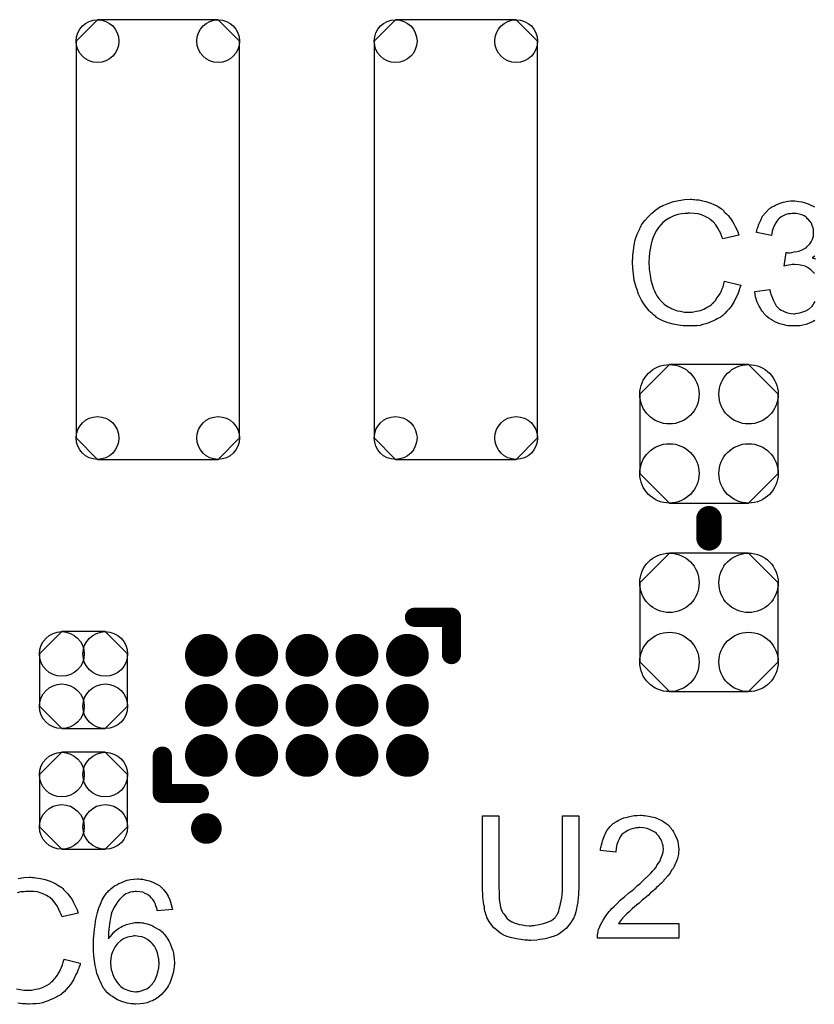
# Model space of a CAD drawing. Extents: x -0.07 to 0.95, y -0.15 to 2.1.
# Tile 11 of 13: x 0.36 to 0.61, y 1.29 to 1.6. Entities that reach past the tile are written whole.
import ezdxf

# ---------------------------------------------------------------- set-up
doc = ezdxf.new("R2010")
doc.units = 0
doc.layers.get('0').update_dxf_attribs({"linetype": 'CONTINUOUS'})
doc.layers.add('gto', color=2, linetype='CONTINUOUS')
doc.layers.add('gts', color=1, linetype='CONTINUOUS')

# ---------------------------------------------------------------- blocks, each defined once
blk = doc.blocks.new('D33')
at = {"const_width": 0.004}
blk.add_lwpolyline([(-0.002, 0, 1), (0.002, 0, 1)], format="xyb", close=True, dxfattribs=at)
blk = doc.blocks.new('D34')
at = {"const_width": 0.003}
blk.add_lwpolyline([(-0.0015, 0, 1), (0.0015, 0, 1)], format="xyb", close=True, dxfattribs=at)
blk = doc.blocks.new('D75')
blk.add_lwpolyline([(-0.0068, -0.0152), (0.0068, -0.0152), (0.0138, -0.0082), (0.0138, 0.0082), (0.0068, 0.0152), (-0.0068, 0.0152), (-0.0138, 0.0082), (-0.0138, -0.0082)], close=True)
for centre in [(-0.0068, 0.0082), (0.0068, 0.0082), (-0.0068, -0.0082), (0.0068, -0.0082)]:
    blk.add_circle(centre, 0.007)
blk = doc.blocks.new('D80')
blk.add_lwpolyline([(0.0189, 0.0689), (-0.0189, 0.0689), (-0.0256, 0.0622), (-0.0256, -0.0622), (-0.0189, -0.0689), (0.0189, -0.0689), (0.0256, -0.0622), (0.0256, 0.0622)], close=True)
for centre in [(-0.0189, 0.0622), (0.0189, 0.0622), (-0.0189, -0.0622), (0.0189, -0.0622)]:
    blk.add_circle(centre, 0.0067)
blk = doc.blocks.new('D81')
blk.add_lwpolyline([(0.0124, 0.0217), (-0.0124, 0.0217), (-0.0217, 0.0124), (-0.0217, -0.0124), (-0.0124, -0.0217), (0.0124, -0.0217), (0.0217, -0.0124), (0.0217, 0.0124)], close=True)
for centre in [(-0.0124, 0.0124), (0.0124, 0.0124), (-0.0124, -0.0124), (0.0124, -0.0124)]:
    blk.add_circle(centre, 0.0093)
blk = doc.blocks.new('D82')
at = {"const_width": 0.0067}
blk.add_lwpolyline([(-0.00335, 0, 1), (0.00335, 0, 1)], format="xyb", close=True, dxfattribs=at)

msp = doc.modelspace()

# ---------------------------------------------------------------- linework, layer by layer
at = {"layer": 'gto', "color": 2}
for points in [[(0.57, 1.5455), (0.5705, 1.5455), (0.5711, 1.5454), (0.5718, 1.5454), (0.5725, 1.5452), (0.574, 1.5449), (0.5756, 1.5444), (0.5765, 1.544), (0.5773, 1.5437), (0.578, 1.5432), (0.5788, 1.5427), (0.5789, 1.5426), (0.579, 1.5425), (0.5792, 1.5424), (0.5795, 1.5421), (0.5797, 1.5418), (0.5801, 1.5414), (0.5805, 1.541), (0.581, 1.5405), (0.5814, 1.54), (0.5819, 1.5393), (0.5824, 1.5387), (0.5828, 1.5379), (0.5832, 1.5371), (0.5836, 1.5363), (0.584, 1.5354), (0.5843, 1.5344), (0.5793, 1.5332), (0.5793, 1.5333), (0.5792, 1.5334), (0.5791, 1.5336), (0.579, 1.5339), (0.5789, 1.5342), (0.5788, 1.5347), (0.5783, 1.5356), (0.5778, 1.5366), (0.5771, 1.5376), (0.5763, 1.5385), (0.5754, 1.5393), (0.5753, 1.5394), (0.5749, 1.5397), (0.5744, 1.5399), (0.5736, 1.5403), (0.5727, 1.5407), (0.5716, 1.541), (0.5704, 1.5412), (0.569, 1.5413), (0.5685, 1.5413), (0.5683, 1.5412), (0.5679, 1.5412), (0.5674, 1.5412), (0.5664, 1.541), (0.5652, 1.5408), (0.564, 1.5404), (0.5627, 1.5398), (0.5615, 1.5391), (0.5615, 1.5391), (0.5614, 1.539), (0.561, 1.5387), (0.5605, 1.5383), (0.5599, 1.5376), (0.5592, 1.5368), (0.5585, 1.5358), (0.5579, 1.5347), (0.5574, 1.5334), (0.5574, 1.5333), (0.5573, 1.5332), (0.5573, 1.5331), (0.5572, 1.5328), (0.5571, 1.5324), (0.557, 1.5321), (0.5568, 1.5311), (0.5566, 1.53), (0.5564, 1.5288), (0.5563, 1.5275), (0.5562, 1.526), (0.5562, 1.526), (0.5562, 1.5258), (0.5562, 1.5255), (0.5562, 1.5252), (0.5563, 1.5248), (0.5563, 1.5243), (0.5563, 1.5237), (0.5564, 1.5231), (0.5566, 1.5218), (0.5568, 1.5203), (0.5572, 1.5189), (0.5576, 1.5175), (0.5576, 1.5174), (0.5577, 1.5173), (0.5578, 1.5171), (0.5579, 1.5169), (0.5582, 1.5162), (0.5587, 1.5154), (0.5593, 1.5145), (0.5601, 1.5136), (0.561, 1.5127), (0.562, 1.512), (0.5621, 1.512), (0.5622, 1.5119), (0.5624, 1.5118), (0.5626, 1.5117), (0.5629, 1.5116), (0.5632, 1.5114), (0.564, 1.5111), (0.565, 1.5107), (0.5661, 1.5105), (0.5673, 1.5102), (0.5686, 1.5102), (0.569, 1.5102), (0.5693, 1.5102), (0.5697, 1.5102), (0.5701, 1.5103), (0.5711, 1.5105), (0.5723, 1.5108), (0.5734, 1.5112), (0.5746, 1.5119), (0.5753, 1.5122), (0.5758, 1.5126), (0.5759, 1.5127), (0.5759, 1.5127), (0.5761, 1.5129), (0.5763, 1.5131), (0.5765, 1.5134), (0.5768, 1.5137), (0.5771, 1.514), (0.5774, 1.5145), (0.5778, 1.515), (0.5781, 1.5155), (0.5785, 1.5161), (0.5788, 1.5167), (0.5791, 1.5175), (0.5794, 1.5182), (0.5796, 1.5191), (0.5799, 1.52), (0.585, 1.5187), (0.585, 1.5186), (0.5849, 1.5184), (0.5848, 1.5181), (0.5846, 1.5176), (0.5845, 1.5171), (0.5842, 1.5165), (0.584, 1.5159), (0.5836, 1.5151), (0.5829, 1.5136), (0.5819, 1.512), (0.5812, 1.5112), (0.5806, 1.5105), (0.58, 1.5098), (0.5792, 1.5091), (0.5791, 1.5091), (0.579, 1.509), (0.5788, 1.5089), (0.5785, 1.5086), (0.578, 1.5084), (0.5776, 1.5081), (0.577, 1.5078), (0.5764, 1.5075), (0.5756, 1.5072), (0.5749, 1.5069), (0.574, 1.5066), (0.5731, 1.5064), (0.5722, 1.5061), (0.5712, 1.506), (0.5701, 1.5059), (0.569, 1.5059), (0.5684, 1.5059), (0.568, 1.5059), (0.5675, 1.5059), (0.5669, 1.506), (0.5662, 1.5061), (0.5654, 1.5062), (0.5638, 1.5065), (0.5622, 1.5069), (0.5605, 1.5075), (0.5597, 1.5079), (0.5589, 1.5084), (0.5589, 1.5084), (0.5588, 1.5085), (0.5585, 1.5086), (0.5583, 1.5089), (0.558, 1.5091), (0.5576, 1.5094), (0.5572, 1.5098), (0.5567, 1.5102), (0.5563, 1.5107), (0.5558, 1.5112), (0.5548, 1.5125), (0.5538, 1.514), (0.553, 1.5157), (0.553, 1.5157), (0.5529, 1.5159), (0.5528, 1.5162), (0.5527, 1.5165), (0.5526, 1.517), (0.5524, 1.5175), (0.5522, 1.5181), (0.552, 1.5188), (0.5518, 1.5195), (0.5516, 1.5203), (0.5513, 1.5221), (0.5511, 1.524), (0.551, 1.526), (0.551, 1.5261), (0.551, 1.5263), (0.551, 1.5266), (0.5511, 1.527), (0.5511, 1.5276), (0.5511, 1.5281), (0.5512, 1.5288), (0.5513, 1.5296), (0.5516, 1.5312), (0.5519, 1.5329), (0.5525, 1.5347), (0.5533, 1.5364), (0.5533, 1.5365), (0.5534, 1.5367), (0.5535, 1.5369), (0.5537, 1.5372), (0.5539, 1.5376), (0.5542, 1.538), (0.5549, 1.539), (0.5559, 1.5401), (0.557, 1.5412), (0.5583, 1.5423), (0.5598, 1.5433), (0.5598, 1.5433), (0.56, 1.5434), (0.5602, 1.5435), (0.5605, 1.5437), (0.5609, 1.5438), (0.5614, 1.544), (0.5619, 1.5442), (0.5625, 1.5444), (0.5632, 1.5447), (0.5639, 1.5449), (0.5655, 1.5452), (0.5673, 1.5455), (0.5691, 1.5456), (0.5696, 1.5456), (0.57, 1.5455)], [(0.6081, 1.5223), (0.6073, 1.5231), (0.6072, 1.5232), (0.6069, 1.5235), (0.6065, 1.5238), (0.6059, 1.5242), (0.6051, 1.5246), (0.6042, 1.5249), (0.6031, 1.5251), (0.6019, 1.5252), (0.6014, 1.5252), (0.6011, 1.5252), (0.6006, 1.5251), (0.6, 1.525), (0.5993, 1.5249), (0.5986, 1.5247), (0.5992, 1.5289), (0.5995, 1.5289), (0.5997, 1.5288), (0.6004, 1.5288), (0.601, 1.5289), (0.6017, 1.5291), (0.6026, 1.5292), (0.6035, 1.5295), (0.6044, 1.5299), (0.6053, 1.5304), (0.6054, 1.5304), (0.6054, 1.5304), (0.6057, 1.5307), (0.6061, 1.5311), (0.6066, 1.5316), (0.607, 1.5323), (0.6074, 1.5331), (0.6077, 1.5341), (0.6078, 1.5346), (0.6078, 1.5352), (0.6078, 1.5353), (0.6078, 1.5353), (0.6078, 1.5357), (0.6077, 1.5361), (0.6076, 1.5367), (0.6073, 1.5374), (0.6071, 1.5381), (0.6066, 1.5388), (0.606, 1.5395), (0.6059, 1.5395), (0.6057, 1.5398), (0.6053, 1.5401), (0.6048, 1.5404), (0.6041, 1.5407), (0.6033, 1.5409), (0.6024, 1.5412), (0.6014, 1.5412), (0.601, 1.5412), (0.6005, 1.5411), (0.5998, 1.541), (0.5991, 1.5408), (0.5984, 1.5405), (0.5976, 1.5401), (0.5969, 1.5395), (0.5968, 1.5394), (0.5966, 1.5392), (0.5963, 1.5388), (0.5959, 1.5382), (0.5955, 1.5375), (0.5951, 1.5366), (0.5948, 1.5356), (0.5946, 1.5343), (0.5899, 1.5352), (0.5899, 1.5352), (0.5899, 1.5354), (0.59, 1.5356), (0.59, 1.5359), (0.5901, 1.5363), (0.5903, 1.5368), (0.5906, 1.5378), (0.5912, 1.5391), (0.5918, 1.5403), (0.5927, 1.5414), (0.5937, 1.5425), (0.5938, 1.5425), (0.5939, 1.5426), (0.5941, 1.5427), (0.5943, 1.5429), (0.5946, 1.5431), (0.595, 1.5433), (0.5953, 1.5435), (0.5958, 1.5438), (0.597, 1.5443), (0.5982, 1.5447), (0.5997, 1.545), (0.6005, 1.5451), (0.6019, 1.5451), (0.6025, 1.545)], [(0.6025, 1.545), (0.6032, 1.5449), (0.6041, 1.5448), (0.6051, 1.5445), (0.6061, 1.5442), (0.6071, 1.5437), (0.6072, 1.5437), (0.6072, 1.5437), (0.6076, 1.5435), (0.6081, 1.5432)], [(0.6082, 1.5278), (0.6073, 1.5273), (0.6073, 1.5273), (0.6074, 1.5273), (0.6076, 1.5272), (0.6078, 1.5272), (0.6084, 1.527)], [(0.6082, 1.5076), (0.6076, 1.5073), (0.6069, 1.507), (0.6062, 1.5067), (0.6053, 1.5064), (0.6044, 1.5062), (0.6035, 1.506), (0.6026, 1.5059), (0.6015, 1.5059), (0.601, 1.5059), (0.6007, 1.5059), (0.6002, 1.506), (0.5997, 1.506), (0.5992, 1.5061), (0.5986, 1.5063), (0.5972, 1.5066), (0.5958, 1.5071), (0.5951, 1.5075), (0.5945, 1.5079), (0.5938, 1.5084), (0.5931, 1.5089), (0.5931, 1.5089), (0.593, 1.509), (0.5928, 1.5092), (0.5926, 1.5094), (0.5923, 1.5097), (0.5921, 1.5101), (0.5917, 1.5105), (0.5914, 1.511), (0.5911, 1.5115), (0.5907, 1.5121), (0.5901, 1.5134), (0.5896, 1.515), (0.5895, 1.5158), (0.5894, 1.5167), (0.5941, 1.5173), (0.5941, 1.5172), (0.5941, 1.5171), (0.5942, 1.5169), (0.5942, 1.5166), (0.5943, 1.5163), (0.5944, 1.5159), (0.5947, 1.5151), (0.5951, 1.5141), (0.5956, 1.5131), (0.5961, 1.5122), (0.5968, 1.5115), (0.5969, 1.5114), (0.5971, 1.5112), (0.5976, 1.5109), (0.5981, 1.5106), (0.5988, 1.5103), (0.5996, 1.51), (0.6006, 1.5098), (0.6016, 1.5097), (0.6019, 1.5097), (0.6021, 1.5098), (0.6027, 1.5099), (0.6035, 1.51), (0.6044, 1.5103), (0.6053, 1.5107), (0.6063, 1.5112), (0.6072, 1.512), (0.6073, 1.5121), (0.6076, 1.5125), (0.6079, 1.513), (0.6083, 1.5136)], [(0.5342, 1.3302), (0.5342, 1.3302), (0.5342, 1.3299), (0.5342, 1.3297), (0.5342, 1.3293), (0.5341, 1.3288), (0.5341, 1.3282), (0.5341, 1.3275), (0.534, 1.3269), (0.5339, 1.3254), (0.5336, 1.3238), (0.5333, 1.3223), (0.5331, 1.3216), (0.5329, 1.3209), (0.5329, 1.3209), (0.5328, 1.3208), (0.5327, 1.3206), (0.5326, 1.3204), (0.5322, 1.3198), (0.5318, 1.319), (0.5311, 1.3181), (0.5303, 1.3172), (0.5293, 1.3163), (0.5281, 1.3154), (0.528, 1.3154), (0.5279, 1.3153), (0.5278, 1.3153), (0.5275, 1.3151), (0.5271, 1.3149), (0.5267, 1.3148), (0.5263, 1.3146), (0.5257, 1.3144), (0.5251, 1.3142), (0.5244, 1.314), (0.5237, 1.3138), (0.5229, 1.3137), (0.522, 1.3136), (0.5211, 1.3134), (0.5192, 1.3133), (0.5187, 1.3133), (0.5183, 1.3134), (0.5178, 1.3134), (0.5173, 1.3134), (0.5167, 1.3135), (0.516, 1.3136), (0.5147, 1.3138), (0.5132, 1.3141), (0.5117, 1.3146), (0.5103, 1.3152), (0.5103, 1.3152), (0.5102, 1.3153), (0.51, 1.3154), (0.5098, 1.3155), (0.5092, 1.3159), (0.5084, 1.3166), (0.5076, 1.3173), (0.5068, 1.3182), (0.5061, 1.3193), (0.5054, 1.3205), (0.5054, 1.3206), (0.5054, 1.3207), (0.5053, 1.3209), (0.5052, 1.3212), (0.5051, 1.3215), (0.505, 1.322), (0.5048, 1.3225), (0.5047, 1.3231), (0.5046, 1.3238), (0.5044, 1.3245), (0.5043, 1.3253), (0.5042, 1.3261), (0.5041, 1.327), (0.5041, 1.328), (0.504, 1.3291), (0.504, 1.3302), (0.504, 1.3524), (0.5091, 1.3524), (0.5091, 1.3302), (0.5091, 1.3302), (0.5091, 1.33), (0.5091, 1.3297), (0.5091, 1.3294), (0.5092, 1.329), (0.5092, 1.3285), (0.5092, 1.3274), (0.5093, 1.3262), (0.5095, 1.325), (0.5097, 1.3238), (0.5098, 1.3233), (0.51, 1.3228), (0.51, 1.3227), (0.5102, 1.3224), (0.5104, 1.322), (0.5108, 1.3215), (0.5112, 1.3209), (0.5117, 1.3203), (0.5124, 1.3197), (0.5132, 1.3192), (0.5133, 1.3192), (0.5135, 1.319), (0.514, 1.3188), (0.5147, 1.3186), (0.5155, 1.3183), (0.5165, 1.3182), (0.5175, 1.318), (0.5187, 1.3179), (0.5193, 1.3179), (0.5196, 1.318), (0.5201, 1.318), (0.5206, 1.3181), (0.5218, 1.3183), (0.5231, 1.3186), (0.5244, 1.319), (0.5256, 1.3196), (0.5262, 1.32), (0.5267, 1.3204), (0.5268, 1.3205), (0.5268, 1.3205), (0.5269, 1.3207), (0.5271, 1.3209), (0.5273, 1.3213), (0.5275, 1.3216), (0.5277, 1.3221), (0.5279, 1.3226), (0.5281, 1.3232), (0.5283, 1.3239), (0.5285, 1.3248), (0.5287, 1.3257), (0.5289, 1.3267), (0.529, 1.3277), (0.5291, 1.3289), (0.5291, 1.3302), (0.5291, 1.3524), (0.5342, 1.3524), (0.5342, 1.3302)], [(0.5544, 1.3525), (0.5548, 1.3525), (0.5554, 1.3524), (0.556, 1.3523), (0.5566, 1.3522), (0.5581, 1.3518), (0.5595, 1.3512), (0.5602, 1.3509), (0.5609, 1.3505), (0.5616, 1.35), (0.5622, 1.3495), (0.5623, 1.3494), (0.5624, 1.3494), (0.5625, 1.3491), (0.5627, 1.3489), (0.563, 1.3486), (0.5633, 1.3482), (0.5636, 1.3479), (0.5639, 1.3474), (0.5644, 1.3463), (0.565, 1.345), (0.5652, 1.3443), (0.5653, 1.3435), (0.5654, 1.3427), (0.5655, 1.3419), (0.5655, 1.3418), (0.5655, 1.3415), (0.5654, 1.3411), (0.5654, 1.3405), (0.5653, 1.3398), (0.5651, 1.339), (0.5648, 1.3382), (0.5645, 1.3374), (0.5644, 1.3373), (0.5643, 1.337), (0.5641, 1.3365), (0.5638, 1.3359), (0.5633, 1.3353), (0.5628, 1.3344), (0.5621, 1.3336), (0.5613, 1.3326), (0.5612, 1.3325), (0.5609, 1.3322), (0.5607, 1.3319), (0.5604, 1.3316), (0.5601, 1.3313), (0.5596, 1.3309), (0.5592, 1.3304), (0.5586, 1.3299), (0.5581, 1.3294), (0.5574, 1.3288), (0.5567, 1.3282), (0.5559, 1.3274), (0.555, 1.3267), (0.5541, 1.3259), (0.5541, 1.3259), (0.554, 1.3258), (0.5537, 1.3256), (0.5535, 1.3254), (0.5531, 1.325), (0.5527, 1.3247), (0.5518, 1.324), (0.5509, 1.3232), (0.55, 1.3223), (0.5492, 1.3216), (0.5489, 1.3213), (0.5486, 1.321), (0.5486, 1.321), (0.5484, 1.3208), (0.5482, 1.3206), (0.5479, 1.3203), (0.5476, 1.3199), (0.5473, 1.3195), (0.5466, 1.3186), (0.5655, 1.3186), (0.5655, 1.314), (0.5401, 1.314), (0.5401, 1.3141), (0.5401, 1.3143), (0.5401, 1.3146), (0.5401, 1.3151), (0.5402, 1.3156), (0.5403, 1.3161), (0.5404, 1.3167), (0.5406, 1.3173), (0.5406, 1.3173), (0.5407, 1.3174), (0.5408, 1.3177), (0.541, 1.3182), (0.5414, 1.3189), (0.5418, 1.3197), (0.5424, 1.3205), (0.543, 1.3214), (0.5437, 1.3224), (0.5437, 1.3224), (0.5438, 1.3225), (0.5441, 1.3228), (0.5446, 1.3233), (0.5453, 1.324), (0.5462, 1.3249), (0.5472, 1.3259), (0.5485, 1.327), (0.5499, 1.3282), (0.55, 1.3282), (0.5502, 1.3284), (0.5505, 1.3287), (0.5509, 1.329), (0.5514, 1.3294), (0.552, 1.3299), (0.5526, 1.3305), (0.5533, 1.3311), (0.5547, 1.3324), (0.5561, 1.3338), (0.5568, 1.3344), (0.5574, 1.3351), (0.5579, 1.3357), (0.5584, 1.3363), (0.5584, 1.3364), (0.5585, 1.3364), (0.5586, 1.3366), (0.5587, 1.3368), (0.5591, 1.3374), (0.5596, 1.3381), (0.5599, 1.339), (0.5603, 1.34), (0.5606, 1.341), (0.5607, 1.342), (0.5607, 1.3421), (0.5607, 1.3421), (0.5606, 1.3425), (0.5606, 1.343), (0.5604, 1.3436), (0.5602, 1.3444), (0.5598, 1.3452), (0.5593, 1.346), (0.5586, 1.3467), (0.5585, 1.3469), (0.5582, 1.3471), (0.5578, 1.3474), (0.5572, 1.3477), (0.5564, 1.3481), (0.5556, 1.3484), (0.5545, 1.3486), (0.5533, 1.3487), (0.553, 1.3487), (0.5528, 1.3486), (0.5521, 1.3486), (0.5513, 1.3484), (0.5505, 1.3482), (0.5496, 1.3478), (0.5487, 1.3473), (0.5478, 1.3466), (0.5477, 1.3465), (0.5475, 1.3462), (0.5472, 1.3458), (0.5468, 1.3451), (0.5465, 1.3444), (0.5461, 1.3434), (0.5459, 1.3422), (0.5458, 1.341), (0.541, 1.3415), (0.541, 1.3415), (0.541, 1.3417), (0.541, 1.342), (0.5411, 1.3424), (0.5412, 1.3428), (0.5413, 1.3433), (0.5415, 1.3439), (0.5416, 1.3445), (0.5421, 1.3459), (0.5427, 1.3472), (0.5431, 1.3479), (0.5436, 1.3485), (0.5441, 1.3491), (0.5447, 1.3497), (0.5447, 1.3497), (0.5448, 1.3498), (0.545, 1.35), (0.5453, 1.3501), (0.5456, 1.3504), (0.546, 1.3506), (0.5465, 1.3509), (0.547, 1.3511), (0.5476, 1.3514), (0.5483, 1.3517), (0.549, 1.3519), (0.5498, 1.3521), (0.5506, 1.3523), (0.5515, 1.3525), (0.5525, 1.3525), (0.5535, 1.3526), (0.554, 1.3526), (0.5544, 1.3525)], [(0.363, 1.333), (0.3635, 1.333), (0.3641, 1.3329), (0.3648, 1.3328), (0.3655, 1.3327), (0.367, 1.3324), (0.3686, 1.3319), (0.3695, 1.3315), (0.3703, 1.3311), (0.371, 1.3306), (0.3718, 1.3301), (0.3719, 1.3301), (0.372, 1.33), (0.3722, 1.3299), (0.3725, 1.3296), (0.3727, 1.3293), (0.3731, 1.3289), (0.3735, 1.3285), (0.374, 1.328), (0.3744, 1.3275), (0.3749, 1.3268), (0.3754, 1.3261), (0.3758, 1.3254), (0.3762, 1.3246), (0.3766, 1.3237), (0.377, 1.3229), (0.3773, 1.3219), (0.3723, 1.3207), (0.3723, 1.3208), (0.3722, 1.3209), (0.3721, 1.3211), (0.372, 1.3214), (0.3719, 1.3217), (0.3717, 1.3221), (0.3713, 1.323), (0.3708, 1.324), (0.3701, 1.325), (0.3693, 1.326), (0.3684, 1.3268), (0.3683, 1.3269), (0.3679, 1.3271), (0.3674, 1.3274), (0.3666, 1.3278), (0.3657, 1.3281), (0.3646, 1.3285), (0.3634, 1.3287), (0.362, 1.3287), (0.3615, 1.3287), (0.3613, 1.3287), (0.3609, 1.3287), (0.3604, 1.3286), (0.3594, 1.3285), (0.3582, 1.3282)], [(0.3585, 1.3327), (0.3603, 1.333), (0.3621, 1.3331), (0.3626, 1.3331), (0.363, 1.333)], [(0.3967, 1.3325), (0.3971, 1.3325), (0.3975, 1.3325), (0.3986, 1.3322), (0.3997, 1.332), (0.4009, 1.3315), (0.4022, 1.3309), (0.4028, 1.3305), (0.4033, 1.33), (0.4034, 1.33), (0.4034, 1.3299), (0.4036, 1.3297), (0.4038, 1.3296), (0.4041, 1.3293), (0.4043, 1.329), (0.4049, 1.3282), (0.4055, 1.3272), (0.406, 1.326), (0.4065, 1.3246), (0.4069, 1.323), (0.4022, 1.3226), (0.4022, 1.3227), (0.4021, 1.3227), (0.4021, 1.3231), (0.4019, 1.3236), (0.4017, 1.3242), (0.4014, 1.3249), (0.4011, 1.3255), (0.4007, 1.3261), (0.4003, 1.3266), (0.4002, 1.3267), (0.4, 1.327), (0.3996, 1.3273), (0.3991, 1.3277), (0.3983, 1.328), (0.3976, 1.3284), (0.3966, 1.3286), (0.3956, 1.3287), (0.3952, 1.3287), (0.3948, 1.3286), (0.3943, 1.3285), (0.3936, 1.3284), (0.393, 1.3281), (0.3923, 1.3279), (0.3916, 1.3274), (0.3915, 1.3274), (0.3912, 1.3271), (0.3908, 1.3267), (0.3903, 1.3262), (0.3898, 1.3255), (0.3892, 1.3247), (0.3886, 1.3237), (0.3881, 1.3226), (0.3881, 1.3226), (0.388, 1.3225), (0.388, 1.3223), (0.3878, 1.3221), (0.3878, 1.3218), (0.3877, 1.3214), (0.3876, 1.3209), (0.3875, 1.3204), (0.3873, 1.3198), (0.3872, 1.3191), (0.3871, 1.3184), (0.387, 1.3176), (0.3869, 1.3167), (0.3868, 1.3158), (0.3868, 1.3148), (0.3868, 1.3138), (0.3868, 1.3139), (0.3871, 1.3142), (0.3875, 1.3146), (0.388, 1.3152), (0.3885, 1.3159), (0.3892, 1.3165), (0.39, 1.3171), (0.3909, 1.3176), (0.391, 1.3176), (0.391, 1.3177), (0.3913, 1.3179), (0.3918, 1.318), (0.3925, 1.3183), (0.3933, 1.3185), (0.3942, 1.3187), (0.3951, 1.3189), (0.3961, 1.3189), (0.3966, 1.3189), (0.3969, 1.3189), (0.3973, 1.3188), (0.3978, 1.3188), (0.3983, 1.3186), (0.3989, 1.3185), (0.4002, 1.3181), (0.4008, 1.3178), (0.4015, 1.3174), (0.4022, 1.317), (0.4029, 1.3166), (0.4036, 1.316), (0.4042, 1.3154), (0.4042, 1.3154), (0.4043, 1.3153), (0.4045, 1.3151), (0.4047, 1.3148), (0.4049, 1.3144), (0.4052, 1.314), (0.4055, 1.3135), (0.4058, 1.313), (0.4062, 1.3124), (0.4064, 1.3117), (0.4067, 1.3109), (0.407, 1.3102), (0.4072, 1.3093), (0.4073, 1.3084), (0.4074, 1.3074), (0.4075, 1.3064), (0.4075, 1.3064), (0.4075, 1.3063), (0.4075, 1.3061), (0.4075, 1.3058), (0.4074, 1.3055), (0.4074, 1.3052), (0.4073, 1.3043), (0.4071, 1.3032), (0.4068, 1.3021), (0.4064, 1.3009), (0.4059, 1.2997), (0.4059, 1.2997), (0.4058, 1.2996), (0.4057, 1.2994), (0.4056, 1.2992), (0.4053, 1.2987), (0.4048, 1.2979), (0.4042, 1.2972), (0.4034, 1.2964), (0.4026, 1.2956), (0.4016, 1.2949), (0.4016, 1.2949), (0.4015, 1.2949), (0.4013, 1.2948), (0.4011, 1.2947), (0.4006, 1.2944), (0.3998, 1.2942), (0.3989, 1.2938), (0.3978, 1.2936), (0.3967, 1.2934), (0.3954, 1.2933), (0.3951, 1.2933), (0.3948, 1.2934), (0.3944, 1.2934), (0.3939, 1.2934), (0.3933, 1.2936), (0.3927, 1.2937), (0.392, 1.2939), (0.3912, 1.2941), (0.3905, 1.2944), (0.3897, 1.2947), (0.3888, 1.2952), (0.3881, 1.2957), (0.3873, 1.2962), (0.3865, 1.2969), (0.3858, 1.2977), (0.3857, 1.2977), (0.3856, 1.2979), (0.3855, 1.2981), (0.3852, 1.2985), (0.3849, 1.299), (0.3846, 1.2996), (0.3843, 1.3003), (0.384, 1.301), (0.3836, 1.302), (0.3832, 1.303), (0.383, 1.3042), (0.3827, 1.3055), (0.3824, 1.3069), (0.3822, 1.3085), (0.3821, 1.3102), (0.3821, 1.3119), (0.3821, 1.312), (0.3821, 1.312), (0.3821, 1.3122), (0.3821, 1.3124), (0.3821, 1.313), (0.3821, 1.3138), (0.3822, 1.3146), (0.3823, 1.3157), (0.3824, 1.3169), (0.3826, 1.3181), (0.3828, 1.3194), (0.3831, 1.3208), (0.3834, 1.3221), (0.3838, 1.3235), (0.3843, 1.3247), (0.3848, 1.326), (0.3855, 1.3271), (0.3862, 1.3281), (0.3862, 1.3282), (0.3863, 1.3283), (0.3866, 1.3285), (0.3868, 1.3289), (0.3872, 1.3292), (0.3876, 1.3295), (0.3882, 1.33), (0.3887, 1.3304), (0.3894, 1.3307), (0.3901, 1.3312), (0.391, 1.3315), (0.3918, 1.3319), (0.3927, 1.3322), (0.3937, 1.3324), (0.3948, 1.3325), (0.3959, 1.3326), (0.3963, 1.3326), (0.3967, 1.3325)], [(0.3952, 1.3148), (0.3948, 1.3148), (0.3946, 1.3147), (0.3941, 1.3146), (0.3933, 1.3145), (0.3925, 1.3142), (0.3915, 1.3138), (0.3906, 1.3132), (0.3897, 1.3124), (0.3896, 1.3123), (0.3894, 1.312), (0.389, 1.3115), (0.3886, 1.3108), (0.3882, 1.31), (0.3878, 1.3089), (0.3876, 1.3078), (0.3875, 1.3064), (0.3875, 1.3063), (0.3875, 1.306), (0.3876, 1.3055), (0.3876, 1.3049), (0.3877, 1.3042), (0.388, 1.3034), (0.3882, 1.3026), (0.3885, 1.3018), (0.3886, 1.3017), (0.3887, 1.3014), (0.389, 1.301), (0.3893, 1.3005), (0.3897, 1.3), (0.3902, 1.2994), (0.3907, 1.2989), (0.3914, 1.2984), (0.3915, 1.2983), (0.3917, 1.2982), (0.3921, 1.298), (0.3926, 1.2978), (0.3932, 1.2976), (0.3938, 1.2974), (0.3946, 1.2973), (0.3953, 1.2972), (0.3956, 1.2972), (0.3958, 1.2973), (0.3964, 1.2973), (0.3971, 1.2975), (0.3979, 1.2978), (0.3988, 1.2982), (0.3997, 1.2988), (0.4001, 1.2992), (0.4005, 1.2996), (0.4005, 1.2997), (0.4006, 1.2997), (0.4008, 1.3001), (0.4012, 1.3006), (0.4016, 1.3013), (0.402, 1.3023), (0.4023, 1.3034), (0.4026, 1.3047), (0.4027, 1.3062), (0.4027, 1.3062), (0.4027, 1.3063), (0.4027, 1.3065), (0.4026, 1.3068), (0.4026, 1.3072), (0.4026, 1.3075), (0.4024, 1.3084), (0.4022, 1.3094), (0.4018, 1.3105), (0.4012, 1.3115), (0.4005, 1.3124), (0.4004, 1.3125), (0.4001, 1.3128), (0.3997, 1.3131), (0.3991, 1.3136), (0.3983, 1.314), (0.3974, 1.3144), (0.3963, 1.3146), (0.3952, 1.3148)], [(0.358, 1.2982), (0.3591, 1.2979), (0.3603, 1.2977), (0.3616, 1.2977), (0.362, 1.2977), (0.3623, 1.2977), (0.3627, 1.2977), (0.3631, 1.2978), (0.3641, 1.298), (0.3653, 1.2983), (0.3664, 1.2987), (0.3676, 1.2993), (0.3683, 1.2997), (0.3688, 1.3001), (0.3689, 1.3002), (0.3689, 1.3002), (0.3691, 1.3004), (0.3693, 1.3005), (0.3695, 1.3008), (0.3698, 1.3012), (0.3701, 1.3015), (0.3704, 1.3019), (0.3708, 1.3024), (0.3711, 1.303), (0.3715, 1.3035), (0.3718, 1.3042), (0.3721, 1.3049), (0.3724, 1.3057), (0.3726, 1.3065), (0.3729, 1.3074), (0.378, 1.3062), (0.378, 1.3061), (0.3779, 1.3059), (0.3778, 1.3055), (0.3776, 1.3051), (0.3775, 1.3046), (0.3772, 1.304), (0.377, 1.3033), (0.3766, 1.3026), (0.3759, 1.301), (0.3749, 1.2995), (0.3742, 1.2987), (0.3736, 1.2979), (0.373, 1.2973), (0.3722, 1.2966), (0.3721, 1.2966), (0.372, 1.2964), (0.3717, 1.2963), (0.3715, 1.2961), (0.371, 1.2958), (0.3706, 1.2956), (0.37, 1.2953), (0.3694, 1.295), (0.3686, 1.2947), (0.3679, 1.2944), (0.367, 1.2941), (0.3661, 1.2938), (0.3652, 1.2936), (0.3642, 1.2935), (0.3631, 1.2934), (0.362, 1.2933), (0.3614, 1.2933), (0.361, 1.2934), (0.3605, 1.2934), (0.3599, 1.2934), (0.3592, 1.2936), (0.3584, 1.2937)]]:
    msp.add_lwpolyline(points, dxfattribs=at)
for points, const_width in [([(0.575, 1.4395), (0.575, 1.4455)], 0.008), ([(0.4827, 1.4146), (0.4943, 1.4146)], 0.006), ([(0.4943, 1.4029), (0.4943, 1.4146)], 0.006), ([(0.4037, 1.3594), (0.4037, 1.3711)], 0.006), ([(0.4037, 1.3594), (0.4153, 1.3594)], 0.006), ([(0.4167, 1.3484), (0.4167, 1.3484)], 0.008), ([(0.4183, 1.3484), (0.4183, 1.3484)], 0.008), ([(0.4183, 1.3484), (0.4183, 1.3484)], 0.008)]:
    msp.add_lwpolyline(points, dxfattribs=dict(at, const_width=const_width))
at = {"layer": 'gto', "color": 2, "const_width": 0.008}
for points in [[(0.4183, 1.3484, 1), (0.4167, 1.3484)], [(0.4167, 1.3484, 1), (0.4183, 1.3484)]]:
    msp.add_lwpolyline(points, format="xyb", dxfattribs=at)

# ---------------------------------------------------------------- block references
at = {"layer": 'gto'}
for name, p in [('D33', (0.575, 1.4455)), ('D33', (0.575, 1.4395)), ('D34', (0.4827, 1.4146)), ('D34', (0.4943, 1.4146)), ('D34', (0.4943, 1.4146)), ('D34', (0.4943, 1.4029)), ('D34', (0.4037, 1.3711)), ('D34', (0.4037, 1.3594)), ('D34', (0.4037, 1.3594)), ('D34', (0.4153, 1.3594)), ('D33', (0.4167, 1.3484)), ('D33', (0.4167, 1.3484)), ('D33', (0.4183, 1.3484)), ('D33', (0.4183, 1.3484)), ('D33', (0.4183, 1.3484)), ('D33', (0.4183, 1.3484))]:
    msp.add_blockref(name, p, dxfattribs=at)
at = {"layer": 'gts'}
for name, p in [('D80', (0.4023, 1.533)), ('D80', (0.4957, 1.533)), ('D81', (0.575, 1.4721)), ('D81', (0.575, 1.413)), ('D75', (0.379, 1.3949)), ('D82', (0.4175, 1.4027)), ('D82', (0.4333, 1.4027)), ('D82', (0.449, 1.4027)), ('D82', (0.4647, 1.4027)), ('D82', (0.4805, 1.4027)), ('D82', (0.4175, 1.387)), ('D82', (0.4333, 1.387)), ('D82', (0.449, 1.387)), ('D82', (0.4647, 1.387)), ('D82', (0.4805, 1.387)), ('D82', (0.4175, 1.3713)), ('D82', (0.4333, 1.3713)), ('D82', (0.449, 1.3713)), ('D82', (0.4647, 1.3713)), ('D82', (0.4805, 1.3713)), ('D75', (0.379, 1.3571))]:
    msp.add_blockref(name, p, dxfattribs=at)

doc.saveas('drawing.dxf')
